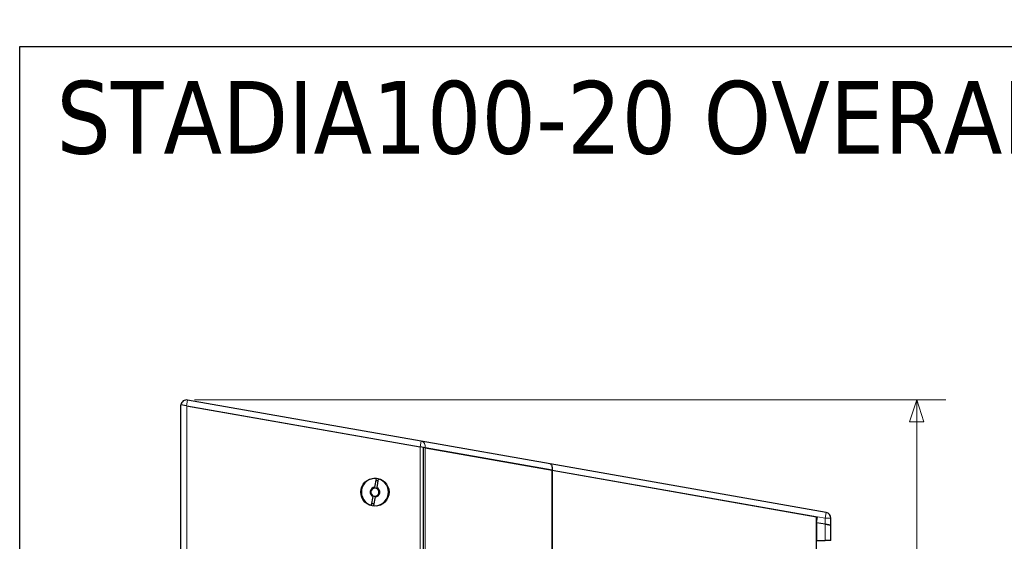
# Model space of a CAD drawing. Header units: millimetres. Extents: x 90 to 4365, y 90 to 3088.
# Tile 21 of 40: x 90 to 1105, y 2550 to 3088. Entities that reach past the tile are written whole.
import ezdxf

# ---------------------------------------------------------------- set-up
doc = ezdxf.new("R2010")
doc.units = ezdxf.units.MM
doc.header["$LTSCALE"] = 15
doc.layers.add('Border (ISO)', color=7, linetype='Continuous', lineweight=25)
doc.layers.add('Visibile (ISO)', color=7, linetype='Continuous', lineweight=25)
for name, color, linetype, lineweight, true_color in [('Quota (ISO)', 7, 'Continuous', 15, 0x008000), ('Simbolo (ISO)', 5, 'Continuous', 25, 0x0000ff), ('Visibile sottile (ISO)', 9, 'Continuous', 18, 0x808080)]:
    doc.layers.add(name, color=color, linetype=linetype, lineweight=lineweight, true_color=true_color)
doc.styles.add('Testo nota (ISO)', font='tahoma.ttf')
doc.dimstyles.new('Default (ISO)', dxfattribs={"dimscale": 15, "dimtxt": 2, "dimasz": 1.5, "dimexe": 2, "dimexo": 0.5, "dimgap": 0.5, "dimtad": 1, "dimtoh": 1, "dimrnd": 1e-08, "dimtxsty": 'Testo nota (ISO)', "dimblk": 'Filled-1', "dimcen": 0.09, "dimdle": 10, "dimclrd": 256, "dimclre": 256, "dimclrt": 256, "dimazin": 2, "dimtfac": 0.75, "dimtmove": 0, "dimatfit": 3, "dimfxl": 0, "dimtolj": 1, "dimtzin": 0, "dimlwd": -1, "dimlwe": -1, "dimarcsym": 0})

# ---------------------------------------------------------------- blocks, each defined once
blk = doc.blocks.new('Bordi Bordo di default')
at = {"layer": 'Border (ISO)', "flags": 128}
blk.add_lwpolyline([(6, 6), (6, 204), (291, 204), (291, 6), (6, 6)], dxfattribs=at)
blk = doc.blocks.new('Filled-1')
at = {"color": 0}
for p, q in [((0, 0), (-1, 0.333)), ((-1, 0.333), (-1, -0.333)), ((-1, 0), (0, 0)), ((-1, -0.333), (0, 0))]:
    blk.add_line(p, q, dxfattribs=at)
at = {"color": 0, "flags": 128}
blk.add_lwpolyline([(-1, -0.333), (0, 0), (-1, 0.333), (-1, -0.333)], dxfattribs=at)
at = {"color": 0}
blk.add_solid([(-1, -0.333), (0, 0), (-1, 0.333), (-1, -0.333)], dxfattribs=at)
blk = doc.blocks.new('*D15')
at = {"layer": 'Defpoints', "color": 0, "transparency": 16777216}
for p in [(2970.2, 2695.5), (3223.2, 2391.6), (272, 2219.7), (2970.2, 1744)]:
    blk.add_point(p, dxfattribs=at)
at = {"layer": 'Quota (ISO)', "transparency": 16777216}
for p, q in [((2977.6, 2696.8), (3212.9, 2738.3)), ((2977.6, 1742.7), (3212.9, 1701.2))]:
    blk.add_line(p, q, dxfattribs=at)
blk.add_arc((272, 2219.7), 2956.3, 350.4361, 9.5639, dxfattribs=at)
at = {"layer": 'Quota (ISO)', "transparency": 16777216, "xscale": 22.5, "yscale": 22.5, "zscale": 22.5}
for p, rotation in [((3183.3, 2733.1), 99.78196200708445), ((3183.3, 1706.4), 260.2180379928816)]:
    blk.add_blockref('Filled-1', p, dxfattribs=dict(at, rotation=rotation))
at = {"layer": 'Quota (ISO)', "transparency": 16777216, "insert": (3204.9, 2173.8), "char_height": 30, "attachment_point": 4, "rotation": 89.6915, "style": 'Testo nota (ISO)'}
blk.add_mtext('\\A1;20°', dxfattribs=at)
blk = doc.blocks.new('*D25')
at = {"layer": 'Defpoints', "color": 0, "transparency": 16777216}
for p in [(262.6, 2695.6), (1014.6, 2695.6), (817.5, 2176.7)]:
    blk.add_point(p, dxfattribs=at)
at = {"layer": 'Quota (ISO)', "transparency": 16777216}
for p, q in [((270.1, 2695.6), (1044.6, 2695.6)), ((1014.6, 2673.1), (1014.6, 2473.4)), ((1014.6, 2199.2), (1014.6, 2379.6)), ((825, 2176.7), (1044.6, 2176.7))]:
    blk.add_line(p, q, dxfattribs=at)
at = {"layer": 'Quota (ISO)', "transparency": 16777216, "xscale": 22.5, "yscale": 22.5, "zscale": 22.5}
for p, rotation in [((1014.6, 2695.6), 90), ((1014.6, 2176.7), 270)]:
    blk.add_blockref('Filled-1', p, dxfattribs=dict(at, rotation=rotation))
at = {"layer": 'Quota (ISO)', "transparency": 16777216, "insert": (1014.6, 2387.1), "char_height": 30, "attachment_point": 4, "rotation": 90, "style": 'Testo nota (ISO)'}
blk.add_mtext('\\A1; 500', dxfattribs=at)

msp = doc.modelspace()

# ---------------------------------------------------------------- linework, layer by layer
at = {"layer": 'Visibile (ISO)'}
for p, q in [((262.079, 2689.614), (256.17, 2690.655)), ((256.17, 1748.841), (256.17, 2690.655)), ((262.079, 2689.614), (502.785, 2647.171)), ((262.17, 2689.597), (502.706, 2647.184)), ((503.826, 2653.079), (263.121, 2695.522)), ((636.617, 2629.665), (503.826, 2653.079)), ((507.882, 2646.272), (502.785, 2647.171)), ((505.706, 2646.655), (505.706, 1792.84)), ((505.706, 2646.655), (505.706, 1792.84)), ((507.882, 2646.272), (638.96, 2623.159)), ((638.96, 2623.159), (507.902, 2646.268)), ((921.212, 2579.483), (636.617, 2629.665)), ((638.96, 2623.159), (912.212, 2574.978)), ((638.96, 2623.159), (638.96, 2531.748)), ((638.96, 2623.159), (911.17, 2575.161)), ((638.96, 2531.748), (638.96, 2623.159)), ((456.036, 2605.555), (457.61, 2614.483)), ((459.579, 2614.135), (458.005, 2605.208)), ((452.76, 2586.979), (454.334, 2595.906)), ((456.304, 2595.559), (454.73, 2586.631)), ((911.17, 1864.335), (911.17, 2575.161)), ((911.17, 2569.069), (912.212, 2574.978)), ((920.17, 2567.482), (911.17, 2569.069)), ((920.17, 2567.482), (911.17, 2569.069)), ((911.17, 2569.069), (911.17, 2550.864)), ((926.17, 2566.424), (926.17, 2573.574)), ((926.17, 2566.424), (920.17, 2567.482)), ((920.17, 2567.482), (926.17, 2566.424)), ((926.17, 2550.864), (926.17, 2566.424)), ((911.17, 2550.864), (920.17, 2550.864)), ((926.17, 2550.864), (920.17, 2550.864))]:
    msp.add_line(p, q, dxfattribs=at)
msp.add_circle((456.17, 2600.557), 14.5, dxfattribs=at)
for centre, radius, start, end in [((262.079, 2689.614), 6, 80, 170), ((456.17, 2600.557), 14, 84.096044, 255.903956), ((456.17, 2600.557), 14, 264.096044, 75.903956), ((456.17, 2600.557), 12, 75.219808, 84.780192), ((456.17, 2600.557), 5, 91.536959, 248.463041), ((456.17, 2600.557), 4.188, 93.814396, 246.185604), ((456.17, 2600.557), 4.188, 66.185604, 93.814396), ((456.17, 2600.557), 5, 271.536959, 68.463041), ((456.17, 2600.557), 4.188, 273.814396, 66.185604), ((456.17, 2600.557), 12, 255.219808, 264.780192), ((456.17, 2600.557), 4.188, 246.185604, 273.814396), ((920.17, 2573.574), 6, 0, 80)]:
    msp.add_arc(centre, radius, start, end, dxfattribs=at)
msp.add_ellipse((635.575, 2623.756), major_axis=(1.042, 5.909), ratio=0.57292265, start_param=4.71238898, end_param=6.28318531, dxfattribs=at)
for points, weights in [([(455.891, 2604.736), (455.957, 2605.109), (456.036, 2605.555)], [1, 1.00412650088, 1]), ([(458.005, 2605.208), (457.927, 2604.762), (457.861, 2604.388)], [1, 1.00412650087, 1]), ([(454.334, 2595.906), (454.413, 2596.352), (454.479, 2596.726)], [1, 1.00412650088, 1]), ([(456.448, 2596.378), (456.383, 2596.005), (456.304, 2595.559)], [1, 1.00412650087, 1])]:
    msp.add_rational_spline(points, weights, degree=2, dxfattribs=at)
at = {"layer": 'Visibile sottile (ISO)'}
for p, q in [((262.079, 2689.614), (263.121, 2695.522)), ((262.17, 1749.898), (262.17, 2689.597)), ((503.826, 2653.079), (502.785, 2647.171)), ((502.706, 1792.311), (502.706, 2647.184)), ((507.902, 2646.268), (507.902, 1793.228)), ((921.212, 2579.483), (920.17, 2573.574)), ((912.212, 2574.978), (920.17, 2573.574)), ((926.17, 2573.574), (920.17, 2573.574)), ((920.17, 2573.574), (920.17, 2567.482)), ((920.17, 2567.482), (920.17, 2550.864))]:
    msp.add_line(p, q, dxfattribs=at)
msp.add_ellipse((502.785, 2647.171), major_axis=(1.042, 5.909), ratio=0.86267918, start_param=4.71238898, end_param=6.28318531, dxfattribs=at)

# ---------------------------------------------------------------- block references
at = {"xscale": 15, "yscale": 15, "zscale": 15}
msp.add_blockref('Bordi Bordo di default', (0, 0), dxfattribs=at)

# ---------------------------------------------------------------- texts
at = {"layer": 'Simbolo (ISO)', "insert": (127.895, 2986.313), "char_height": 75, "width": 1763.8371, "attachment_point": 4, "style": 'Testo nota (ISO)'}
msp.add_mtext('{\\fTahoma|b0|i0;\\H75.0000;STADIA100-20 OVERALL DIMENSIONS}', dxfattribs=at)

# ---------------------------------------------------------------- dimensions: what is measured, and where the dimension line sits
at = {"layer": 'Quota (ISO)'}
dim = msp.add_angular_dim_3p(base=(3223.235, 2391.64), center=(271.967, 2219.748), p1=(2970.218, 1743.974), p2=(2970.218, 2695.522), dimstyle='Default (ISO)', override={"dimgap": 0.5, "dimtoh": 0, "dimadec": 2, "dimtol": 0, "dimlim": 0, "dimtp": 0, "dimtm": 0, "dimtdec": 2}, dxfattribs=at)
dim.commit()
dim.dimension.update_dxf_attribs({"geometry": '*D15', "text_midpoint": (3228.194, 2203.833), "dimtype": 165})
dim = msp.add_linear_dim(base=(1014.613, 2695.591), p1=(817.46, 2176.748), p2=(262.602, 2695.591), angle=90, text=' 500', dimstyle='Default (ISO)', override={"dimgap": 0.5, "dimtad": 0, "dimtoh": 0, "dimdec": 2, "dimtol": 0, "dimlim": 0, "dimtp": 0, "dimtm": 0, "dimtdec": 2, "dimtofl": 0, "dimatfit": 1}, dxfattribs=at)
dim.commit()
dim.dimension.update_dxf_attribs({"geometry": '*D25', "text_midpoint": (1014.613, 2426.475), "dimtype": 160})

doc.saveas('drawing.dxf')
